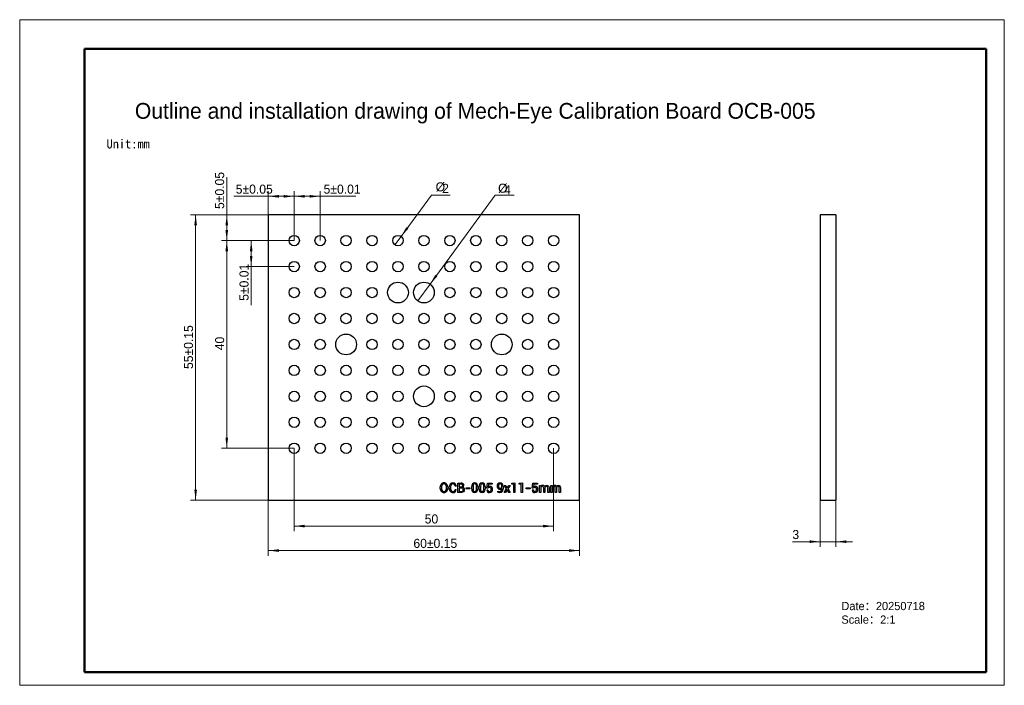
# Model space of a CAD drawing. Header units: millimetres. Extents: x 0 to 380, y 0 to 256.
import ezdxf

# ---------------------------------------------------------------- set-up
doc = ezdxf.new("R2010")
doc.units = ezdxf.units.MM
doc.layers.get('0').update_dxf_attribs({"lineweight": 18})
for name, color, linetype, lineweight in [('FORMAT', 7, 'Continuous', 18), ('LAYER1', 1, 'Continuous', 18), ('LAYER2', 2, 'Continuous', 18)]:
    doc.layers.add(name, color=color, linetype=linetype, lineweight=lineweight)
doc.styles.add('SLDTEXTSTYLE0', font='txt')
doc.styles.add('SLDTEXTSTYLE1', font='txt')
doc.styles.add('SLDTEXTSTYLE2', font='txt')
doc.dimstyles.new('SLDDIMSTYLE0', dxfattribs={"dimtxt": 3.5, "dimasz": 4.08, "dimexe": 0, "dimexo": 0.0625, "dimgap": 0.875, "dimtad": 1, "dimlfac": 0.5, "dimrnd": 1e-09, "dimzin": 12, "dimdsep": 46, "dimtxsty": 'SLDTEXTSTYLE2', "dimcen": 0.09, "dimdle": 8.16, "dimadec": 0, "dimazin": 3, "dimtfac": 1, "dimtofl": 0, "dimtmove": 0, "dimatfit": 3, "dimfxl": 1, "dimfrac": 2, "dimtolj": 1, "dimarcsym": 0})
doc.dimstyles.new('SLDDIMSTYLE2', dxfattribs={"dimtxt": 3.5, "dimasz": 4.08, "dimexe": 0, "dimexo": 0.0625, "dimgap": 0.875, "dimtad": 1, "dimlfac": 0.5, "dimrnd": 1e-09, "dimzin": 12, "dimdsep": 46, "dimtxsty": 'SLDTEXTSTYLE2', "dimcen": 0.09, "dimdle": 8.16, "dimadec": 0, "dimazin": 3, "dimtfac": 1, "dimtmove": 0, "dimatfit": 0, "dimfxl": 1, "dimfrac": 2, "dimtolj": 1, "dimarcsym": 0})

# ---------------------------------------------------------------- blocks, each defined once
blk = doc.blocks.new('SW_NOTE_0')
at = {"layer": 'FORMAT', "color": 0, "char_height": 3.175, "attachment_point": 1, "style": 'SLDTEXTSTYLE1'}
for s, insert, width in [('Date：20250718 ', (0, 3.69), 63.3216), ('Scale：2:1', (0, -1.54), 43.4868)]:
    blk.add_mtext(s, dxfattribs=dict(at, insert=insert, width=width))
blk = doc.blocks.new('*X4')
at = {"layer": 'FORMAT'}
for points in [[(79.82, 171.34), (79.31, 167.26), (80.33, 167.26)], [(79.82, 91.34), (80.33, 95.42), (79.31, 95.42)]]:
    blk.add_hatch(color=256, dxfattribs=at).paths.add_polyline_path(points, flags=0)
for p, q in [((105.82, 171.34), (77.82, 171.34)), ((79.82, 91.34), (79.82, 171.34)), ((105.82, 91.34), (77.82, 91.34))]:
    blk.add_line(p, q, dxfattribs=at)
at = {"layer": 'FORMAT', "insert": (75.31, 129.1), "char_height": 3.5, "width": 6.874, "attachment_point": 1, "rotation": 90, "style": 'SLDTEXTSTYLE2'}
blk.add_mtext('40', dxfattribs=at)
blk = doc.blocks.new('*X5')
at = {"layer": 'FORMAT'}
for points in [[(105.82, 61.34), (109.9, 60.83), (109.9, 61.85)], [(205.82, 61.34), (201.74, 61.85), (201.74, 60.83)]]:
    blk.add_hatch(color=256, dxfattribs=at).paths.add_polyline_path(points, flags=0)
for p, q in [((105.82, 91.34), (105.82, 59.34)), ((205.82, 91.34), (205.82, 59.34)), ((105.82, 61.34), (205.82, 61.34))]:
    blk.add_line(p, q, dxfattribs=at)
at = {"layer": 'FORMAT', "insert": (156.11, 65.85), "char_height": 3.5, "width": 6.0208, "attachment_point": 1, "style": 'SLDTEXTSTYLE2'}
blk.add_mtext('50', dxfattribs=at)
blk = doc.blocks.new('*X6')
at = {"layer": 'FORMAT'}
for points in [[(308.61, 55.34), (304.53, 55.85), (304.53, 54.83)], [(314.61, 55.34), (318.69, 54.83), (318.69, 55.85)]]:
    blk.add_hatch(color=256, dxfattribs=at).paths.add_polyline_path(points, flags=0)
for p, q in [((308.61, 71.34), (308.61, 53.34)), ((314.61, 71.34), (314.61, 53.34)), ((308.61, 55.34), (297.84, 55.34)), ((308.61, 55.34), (314.61, 55.34)), ((314.61, 55.34), (320.96, 55.34))]:
    blk.add_line(p, q, dxfattribs=at)
at = {"layer": 'FORMAT', "insert": (297.84, 59.85), "char_height": 3.5, "width": 2.4335, "attachment_point": 1, "style": 'SLDTEXTSTYLE2'}
blk.add_mtext('3', dxfattribs=at)

msp = doc.modelspace()

# ---------------------------------------------------------------- hatches: boundary and pattern name
at = {"layer": 'FORMAT', "linetype": 'Continuous'}
for points in [[(95.819, 188.418), (99.899, 187.91), (99.899, 188.926)], [(105.819, 188.418), (101.739, 188.926), (101.739, 187.91)], [(105.819, 188.418), (109.899, 187.91), (109.899, 188.926)], [(115.819, 188.418), (111.739, 188.926), (111.739, 187.91)], [(67.819, 181.337), (67.311, 177.257), (68.327, 177.257)], [(79.819, 181.337), (79.311, 177.257), (80.327, 177.257)], [(79.819, 171.337), (80.327, 175.417), (79.311, 175.417)], [(147.009, 172.946), (149.843, 175.924), (149.026, 176.528)], [(89.236, 171.337), (88.728, 167.257), (89.744, 167.257)], [(89.236, 161.337), (89.744, 165.417), (88.728, 165.417)], [(158.186, 154.562), (161.009, 157.551), (160.19, 158.152)], [(67.819, 71.337), (68.327, 75.417), (67.311, 75.417)], [(95.819, 51.928), (99.899, 51.42), (99.899, 52.436)], [(215.819, 51.928), (211.739, 52.436), (211.739, 51.42)]]:
    msp.add_hatch(color=256, dxfattribs=at).paths.add_polyline_path(points, flags=0)

# ---------------------------------------------------------------- linework, layer by layer
at = {"color": 7, "linetype": 'Continuous', "lineweight": 25}
for p, q in [((95.819, 181.337), (95.819, 71.337)), ((215.819, 181.337), (95.819, 181.337)), ((215.819, 71.337), (215.819, 181.337)), ((314.61, 181.337), (308.61, 181.337)), ((308.61, 181.337), (308.61, 71.337)), ((314.61, 181.337), (314.61, 71.337)), ((162.098, 75.817), (162.098, 76.455)), ((162.584, 76.466), (162.584, 75.814)), ((164.495, 75.814), (164.495, 76.466)), ((164.98, 76.455), (164.98, 75.817)), ((165.57, 75.817), (165.57, 76.455)), ((166.056, 76.462), (166.056, 75.817)), ((168.26, 76.788), (167.794, 76.788)), ((168.265, 76.802), (168.26, 76.788)), ((168.878, 77.937), (170.049, 77.937)), ((168.878, 74.337), (168.878, 77.937)), ((170.049, 77.558), (169.364, 77.558)), ((169.364, 77.558), (169.364, 76.414)), ((169.364, 76.414), (170.15, 76.414)), ((169.364, 76.021), (169.364, 74.717)), ((170.307, 76.021), (169.364, 76.021)), ((172.096, 76.026), (173.551, 76.026)), ((172.096, 75.646), (172.096, 76.026)), ((173.551, 76.026), (173.551, 75.646)), ((174.254, 75.61), (174.254, 76.665)), ((174.739, 76.768), (174.739, 75.511)), ((176.054, 75.511), (176.054, 76.768)), ((176.539, 76.665), (176.539, 75.61)), ((177.106, 75.61), (177.106, 76.665)), ((177.591, 76.768), (177.591, 75.511)), ((178.906, 75.511), (178.906, 76.768)), ((179.391, 76.665), (179.391, 75.61)), ((180.111, 75.939), (180.318, 77.937)), ((180.513, 75.897), (180.111, 75.939)), ((180.318, 77.937), (182.116, 77.937)), ((180.727, 77.517), (180.611, 76.479)), ((182.116, 77.517), (180.727, 77.517)), ((182.116, 77.937), (182.116, 77.517)), ((185.81, 76.343), (185.81, 76.766)), ((186.298, 76.692), (186.298, 75.603)), ((186.784, 77.002), (187.343, 77.002)), ((187.649, 75.683), (186.784, 77.002)), ((187.343, 77.002), (187.903, 76.018)), ((187.903, 76.018), (188.47, 77.002)), ((189.037, 77.002), (188.172, 75.683)), ((188.47, 77.002), (189.037, 77.002)), ((189.651, 77.84), (190.92, 77.973)), ((189.651, 77.47), (189.651, 77.84)), ((190.432, 77.47), (189.651, 77.47)), ((190.432, 74.337), (190.432, 77.47)), ((190.92, 77.973), (190.92, 74.337)), ((192.503, 77.84), (193.772, 77.973)), ((192.503, 77.47), (192.503, 77.84)), ((193.284, 77.47), (192.503, 77.47)), ((193.284, 74.337), (193.284, 77.47)), ((193.772, 77.973), (193.772, 74.337)), ((195.286, 76.026), (196.741, 76.026)), ((195.286, 75.646), (195.286, 76.026)), ((196.741, 76.026), (196.741, 75.646)), ((197.597, 75.939), (197.803, 77.937)), ((197.998, 75.897), (197.597, 75.939)), ((197.803, 77.937), (199.601, 77.937)), ((198.213, 77.517), (198.097, 76.479)), ((199.601, 77.517), (198.213, 77.517)), ((199.601, 77.937), (199.601, 77.517)), ((200.37, 74.337), (200.37, 77.049)), ((200.37, 77.049), (200.804, 77.049)), ((200.804, 77.049), (200.838, 76.65)), ((200.856, 76.308), (200.856, 74.337)), ((201.98, 74.337), (201.98, 75.945)), ((202.468, 76.048), (202.468, 74.337)), ((203.592, 74.337), (203.592, 75.945)), ((204.078, 75.929), (204.078, 74.337)), ((204.765, 74.337), (204.765, 77.049)), ((204.765, 77.049), (205.198, 77.049)), ((205.198, 77.049), (205.233, 76.65)), ((205.25, 76.308), (205.25, 74.337)), ((206.375, 74.337), (206.375, 75.945)), ((206.863, 76.048), (206.863, 74.337)), ((207.987, 74.337), (207.987, 75.945)), ((208.473, 75.929), (208.473, 74.337)), ((167.794, 75.492), (168.26, 75.492)), ((168.26, 75.492), (168.265, 75.475)), ((170.3, 74.337), (168.878, 74.337)), ((169.364, 74.717), (170.3, 74.717)), ((173.551, 75.646), (172.096, 75.646)), ((180.066, 75.271), (180.072, 75.286)), ((180.072, 75.286), (180.51, 75.286)), ((184.269, 74.446), (184.344, 74.815)), ((185.81, 75.597), (185.81, 75.903)), ((186.759, 74.337), (187.649, 75.683)), ((187.321, 74.337), (186.759, 74.337)), ((187.913, 75.343), (187.321, 74.337)), ((188.505, 74.337), (187.913, 75.343)), ((188.172, 75.683), (189.062, 74.337)), ((189.062, 74.337), (188.505, 74.337)), ((190.92, 74.337), (190.432, 74.337)), ((193.772, 74.337), (193.284, 74.337)), ((196.741, 75.646), (195.286, 75.646)), ((197.552, 75.271), (197.557, 75.286)), ((197.557, 75.286), (197.996, 75.286)), ((200.856, 74.337), (200.37, 74.337)), ((202.468, 74.337), (201.98, 74.337)), ((204.078, 74.337), (203.592, 74.337)), ((205.25, 74.337), (204.765, 74.337)), ((206.863, 74.337), (206.375, 74.337)), ((208.473, 74.337), (207.987, 74.337)), ((95.819, 71.337), (215.819, 71.337)), ((308.61, 71.337), (314.61, 71.337))]:
    msp.add_line(p, q, dxfattribs=at)
for points in [[(163.514, 77.605), (163.071, 77.493), (162.753, 77.164), (162.584, 76.466)], [(166.946, 77.605), (166.515, 77.485), (166.216, 77.149), (166.056, 76.462)], [(170.761, 76.979), (170.737, 77.172), (170.647, 77.345), (170.496, 77.467), (170.049, 77.558)], [(175.393, 77.605), (175.172, 77.572), (174.981, 77.459), (174.846, 77.28), (174.739, 76.768)], [(178.245, 77.605), (178.024, 77.572), (177.833, 77.459), (177.698, 77.28), (177.591, 76.768)], [(180.611, 76.479), (180.919, 76.639), (181.188, 76.679)], [(185.125, 77.605), (184.913, 77.561), (184.738, 77.433), (184.614, 77.255), (184.509, 76.757)], [(184.509, 76.757), (184.546, 76.434), (184.684, 76.141), (184.881, 75.981), (185.13, 75.931)], [(198.097, 76.479), (198.404, 76.639), (198.674, 76.679)], [(201.98, 75.945), (201.954, 76.232), (201.841, 76.495), (201.661, 76.63), (201.439, 76.67)], [(203.052, 76.67), (202.797, 76.611), (202.603, 76.435), (202.468, 76.048)], [(203.592, 75.945), (203.495, 76.449), (203.413, 76.55), (203.305, 76.621), (203.052, 76.67)], [(203.198, 77.049), (203.495, 77.005), (203.755, 76.857), (203.941, 76.62), (204.078, 75.929)], [(206.375, 75.945), (206.348, 76.232), (206.235, 76.495), (206.056, 76.63), (205.834, 76.67)], [(207.447, 76.67), (207.192, 76.611), (206.998, 76.435), (206.863, 76.048)], [(207.987, 75.945), (207.89, 76.449), (207.808, 76.55), (207.7, 76.621), (207.447, 76.67)], [(207.592, 77.049), (207.89, 77.005), (208.15, 76.857), (208.336, 76.62), (208.473, 75.929)], [(171.489, 75.354), (171.387, 74.872), (171.05, 74.516), (170.3, 74.337)], [(175.398, 74.67), (175.62, 74.703), (175.812, 74.817), (175.947, 74.996), (176.054, 75.511)], [(178.25, 74.67), (178.471, 74.703), (178.664, 74.817), (178.799, 74.996), (178.906, 75.511)], [(181.117, 74.67), (181.333, 74.702), (181.523, 74.81), (181.657, 74.982), (181.765, 75.482)], [(185.029, 74.291), (184.595, 74.34), (184.269, 74.446)], [(184.344, 74.815), (184.719, 74.692), (185.029, 74.67)], [(198.603, 74.67), (198.819, 74.702), (199.008, 74.81), (199.143, 74.982), (199.251, 75.482)]]:
    msp.add_lwpolyline(points, dxfattribs=at)
for centre, radius in [((105.819, 171.337), 2), ((115.819, 171.337), 2), ((125.819, 171.337), 2), ((135.819, 171.337), 2), ((145.819, 171.337), 2), ((155.819, 171.337), 2), ((165.819, 171.337), 2), ((175.819, 171.337), 2), ((185.819, 171.337), 2), ((195.819, 171.337), 2), ((205.819, 171.337), 2), ((105.819, 161.337), 2), ((115.819, 161.337), 2), ((125.819, 161.337), 2), ((135.819, 161.337), 2), ((145.819, 161.337), 2), ((155.819, 161.337), 2), ((165.819, 161.337), 2), ((175.819, 161.337), 2), ((185.819, 161.337), 2), ((195.819, 161.337), 2), ((205.819, 161.337), 2), ((105.819, 151.337), 2), ((115.819, 151.337), 2), ((125.819, 151.337), 2), ((135.819, 151.337), 2), ((145.819, 151.337), 4), ((155.819, 151.337), 4), ((165.819, 151.337), 2), ((175.819, 151.337), 2), ((185.819, 151.337), 2), ((195.819, 151.337), 2), ((205.819, 151.337), 2), ((105.819, 141.337), 2), ((115.819, 141.337), 2), ((125.819, 141.337), 2), ((135.819, 141.337), 2), ((145.819, 141.337), 2), ((155.819, 141.337), 2), ((165.819, 141.337), 2), ((175.819, 141.337), 2), ((185.819, 141.337), 2), ((195.819, 141.337), 2), ((205.819, 141.337), 2), ((105.819, 131.337), 2), ((115.819, 131.337), 2), ((125.819, 131.337), 4), ((135.819, 131.337), 2), ((145.819, 131.337), 2), ((155.819, 131.337), 2), ((165.819, 131.337), 2), ((175.819, 131.337), 2), ((185.819, 131.337), 4), ((195.819, 131.337), 2), ((205.819, 131.337), 2), ((105.819, 121.337), 2), ((115.819, 121.337), 2), ((125.819, 121.337), 2), ((135.819, 121.337), 2), ((145.819, 121.337), 2), ((155.819, 121.337), 2), ((165.819, 121.337), 2), ((175.819, 121.337), 2), ((185.819, 121.337), 2), ((195.819, 121.337), 2), ((205.819, 121.337), 2), ((155.819, 111.337), 4), ((105.819, 111.337), 2), ((115.819, 111.337), 2), ((125.819, 111.337), 2), ((135.819, 111.337), 2), ((145.819, 111.337), 2), ((165.819, 111.337), 2), ((175.819, 111.337), 2), ((185.819, 111.337), 2), ((195.819, 111.337), 2), ((205.819, 111.337), 2), ((105.819, 101.337), 2), ((115.819, 101.337), 2), ((125.819, 101.337), 2), ((135.819, 101.337), 2), ((145.819, 101.337), 2), ((155.819, 101.337), 2), ((165.819, 101.337), 2), ((175.819, 101.337), 2), ((185.819, 101.337), 2), ((195.819, 101.337), 2), ((205.819, 101.337), 2), ((105.819, 91.337), 2), ((115.819, 91.337), 2), ((125.819, 91.337), 2), ((135.819, 91.337), 2), ((145.819, 91.337), 2), ((155.819, 91.337), 2), ((165.819, 91.337), 2), ((175.819, 91.337), 2), ((185.819, 91.337), 2), ((195.819, 91.337), 2), ((205.819, 91.337), 2)]:
    msp.add_circle(centre, radius, dxfattribs=at)
for centre, radius, start, end in [((163.515, 76.563), 1.421, 90.052, 184.35214), ((163.532, 76.533), 1.451, 356.91117, 90.71404), ((163.487, 76.59), 1.015, 352.97189, 88.51474), ((166.965, 76.583), 1.401, 90.77724, 185.23932), ((167.091, 76.819), 1.174, 359.19895, 97.05494), ((167.018, 76.831), 0.778, 356.8335, 95.27713), ((170.239, 76.947), 1.008, 0.90484, 100.84428), ((170.207, 76.965), 0.554, 264.05255, 1.39456), ((170.337, 75.357), 0.664, 358.92523, 92.54229), ((170.487, 76.988), 0.76, 288.19065, 358.10808), ((170.604, 75.389), 0.885, 357.70271, 82.1875), ((175.409, 76.819), 1.165, 90.7652, 187.59482), ((175.365, 76.802), 1.183, 353.35632, 88.61001), ((175.357, 76.897), 0.709, 349.48548, 87.04958), ((178.261, 76.819), 1.165, 90.7652, 187.59482), ((178.217, 76.802), 1.183, 353.35638, 88.60995), ((178.209, 76.897), 0.709, 349.48548, 87.04958), ((181.021, 75.721), 0.538, 79.73598, 160.94039), ((181.1, 75.579), 0.672, 351.71833, 88.55388), ((181.199, 75.621), 1.059, 353.04831, 90.59411), ((185.103, 76.635), 1.087, 173.69317, 271.38736), ((185.146, 76.857), 1.128, 91.8262, 185.24548), ((185.135, 76.814), 1.17, 353.99752, 91.21372), ((185.108, 76.892), 0.713, 349.86954, 88.63322), ((185.165, 76.641), 0.712, 267.18669, 335.17389), ((198.507, 75.721), 0.538, 79.73637, 160.94015), ((198.586, 75.579), 0.672, 351.71865, 88.5539), ((198.685, 75.621), 1.059, 353.04859, 90.59394), ((201.597, 76.13), 0.92, 87.51715, 145.57082), ((201.401, 76.08), 0.592, 86.33964, 157.3225), ((201.676, 76.299), 0.751, 20.06426, 93.02371), ((203.191, 76.138), 0.912, 89.58935, 152.62408), ((205.991, 76.13), 0.92, 87.51717, 145.571), ((205.796, 76.08), 0.592, 86.33934, 157.32247), ((206.071, 76.299), 0.751, 20.06454, 93.02369), ((207.586, 76.138), 0.912, 89.58958, 152.62408), ((163.523, 75.719), 1.428, 176.06459, 269.64064), ((163.572, 75.667), 0.999, 171.57501, 266.64017), ((163.54, 75.734), 1.443, 268.96111, 3.30408), ((163.473, 75.697), 1.028, 272.26878, 6.49861), ((166.977, 75.702), 1.412, 175.35854, 268.734), ((167.041, 75.663), 0.998, 171.08963, 264.52888), ((167.02, 75.442), 0.776, 264.53999, 3.6557), ((167.057, 75.494), 1.208, 264.75518, 359.0964), ((170.386, 75.326), 0.615, 262.0087, 1.76053), ((175.426, 75.471), 1.18, 173.21964, 268.63809), ((175.443, 75.383), 0.715, 169.67223, 266.38711), ((175.387, 75.454), 1.163, 270.52535, 7.7257), ((178.278, 75.471), 1.18, 173.21964, 268.63809), ((178.295, 75.383), 0.715, 169.67217, 266.38716), ((178.239, 75.454), 1.163, 270.52535, 7.7257), ((181.005, 75.224), 0.94, 177.13422, 276.82147), ((181.084, 75.245), 0.576, 175.84502, 273.26572), ((181.171, 75.375), 1.086, 267.12417, 6.20833), ((185.083, 75.509), 1.219, 267.46873, 4.41184), ((184.999, 75.488), 0.819, 272.108, 7.61808), ((185.149, 76.342), 0.794, 268.62119, 326.45962), ((198.491, 75.224), 0.94, 177.13414, 276.82134), ((198.57, 75.245), 0.576, 175.84485, 273.26554), ((198.657, 75.375), 1.086, 267.12424, 6.20806)]:
    msp.add_arc(centre, radius, start, end, dxfattribs=at)
at = {"layer": 'FORMAT', "linetype": 'Continuous'}
for p, q in [((79.819, 171.337), (79.819, 195.845)), ((95.819, 171.337), (95.819, 190.418)), ((105.819, 171.337), (105.819, 190.418)), ((115.819, 171.337), (115.819, 190.418)), ((105.819, 188.418), (82.523, 188.418)), ((105.819, 188.418), (129.622, 188.418)), ((147.009, 172.946), (158.753, 188.829)), ((158.186, 154.562), (183.328, 188.829)), ((158.753, 188.829), (165.991, 188.829)), ((183.328, 188.829), (190.566, 188.829)), ((95.819, 181.337), (65.819, 181.337)), ((67.819, 71.337), (67.819, 181.337)), ((95.819, 181.337), (77.819, 181.337)), ((105.819, 171.337), (77.819, 171.337)), ((105.819, 171.337), (87.236, 171.337)), ((89.236, 171.337), (89.236, 146.493)), ((144.63, 169.729), (147.009, 172.946)), ((105.819, 161.337), (87.236, 161.337)), ((153.453, 148.112), (158.186, 154.562)), ((105.819, 91.337), (105.819, 59.337)), ((95.819, 71.337), (65.819, 71.337)), ((95.819, 71.337), (95.819, 49.928)), ((95.819, 71.337), (95.819, 59.337)), ((215.819, 71.337), (215.819, 49.928)), ((95.819, 51.928), (215.819, 51.928))]:
    msp.add_line(p, q, dxfattribs=at)
at = {"layer": 'LAYER1', "color": 7, "lineweight": 50}
for p, q in [((25, 245.277), (25, 5)), ((372.558, 245.277), (372.558, 5)), ((25, 5), (372.558, 5))]:
    msp.add_line(p, q, dxfattribs=at)
at = {"layer": 'LAYER2', "color": 7}
for p, q in [((0, 256.472), (0, 0)), ((0, 256.472), (379.53, 256.472)), ((379.53, 256.472), (379.53, 0)), ((0, 0), (379.53, 0))]:
    msp.add_line(p, q, dxfattribs=at)
at = {"layer": 'LAYER2', "color": 7, "lineweight": 50}
msp.add_line((25, 245.277), (372.558, 245.277), dxfattribs=at)

# ---------------------------------------------------------------- block references
at = {"layer": 'FORMAT'}
msp.add_blockref('SW_NOTE_0', (316.726, 28.445), dxfattribs=at)

# ---------------------------------------------------------------- texts
at = {"layer": 'FORMAT', "insert": (44.395, 224.391), "char_height": 6.08542, "width": 611.20831, "attachment_point": 1, "style": 'SLDTEXTSTYLE0'}
msp.add_mtext('Outline and installation drawing of Mech-Eye Calibration Board OCB-005', dxfattribs=at)
at = {"layer": 'FORMAT', "linetype": 'Continuous', "char_height": 3.5, "attachment_point": 1, "style": 'SLDTEXTSTYLE2'}
for s, insert, width in [('{\\fsimhei|b0|i0|c134|p2;Unit:mm}', (33.467, 210.37), 22.64148), ('%%C', (160.34, 193.814), 3.60665), ('5%%P0.05', (83.274, 192.93), 2.41413), ('5%%P0.01', (117.141, 192.93), 2.41413), ('2', (162.85, 193.224), 2.41413), ('%%C', (184.41, 193.298), 3.60665), ('4', (186.682, 192.63), 2.85042), ('60%%P0.15', (151.76, 56.44), 5.93352)]:
    msp.add_mtext(s, dxfattribs=dict(at, insert=insert, width=width))
at = {"layer": 'FORMAT', "linetype": 'Continuous', "char_height": 3.5, "width": 6.89335, "attachment_point": 1, "rotation": 90, "style": 'SLDTEXTSTYLE2'}
for s, insert in [('5%%P0.05', (75.308, 183.531)), ('5%%P0.01', (84.724, 148.148)), ('55%%P0.15', (63.308, 121.878))]:
    msp.add_mtext(s, dxfattribs=dict(at, insert=insert))

# ---------------------------------------------------------------- dimensions: what is measured, and where the dimension line sits
at = {"layer": 'FORMAT'}
for base, p2, angle, picture, middle in [((79.819, 171.337), (105.819, 171.337), 90, '*X4', (79.819, 130.638)), ((205.819, 61.337), (205.819, 91.337), 0, '*X5', (157.641, 61.337))]:
    dim = msp.add_linear_dim(base=base, p1=(105.819, 91.337), p2=p2, angle=angle, dimstyle='SLDDIMSTYLE0', override={"dimsah": 1, "dimtzin": 12}, dxfattribs=at)
    dim.commit()
    dim.dimension.update_dxf_attribs({"geometry": picture, "text_midpoint": middle, "dimtype": 160})
dim = msp.add_linear_dim(base=(314.61, 55.337), p1=(308.61, 71.337), p2=(314.61, 71.337), dimstyle='SLDDIMSTYLE2', override={"dimsah": 1, "dimtzin": 12}, dxfattribs=at)
dim.commit()
dim.dimension.update_dxf_attribs({"geometry": '*X6', "text_midpoint": (298.61, 55.337), "dimtype": 160})

doc.saveas('drawing.dxf')
